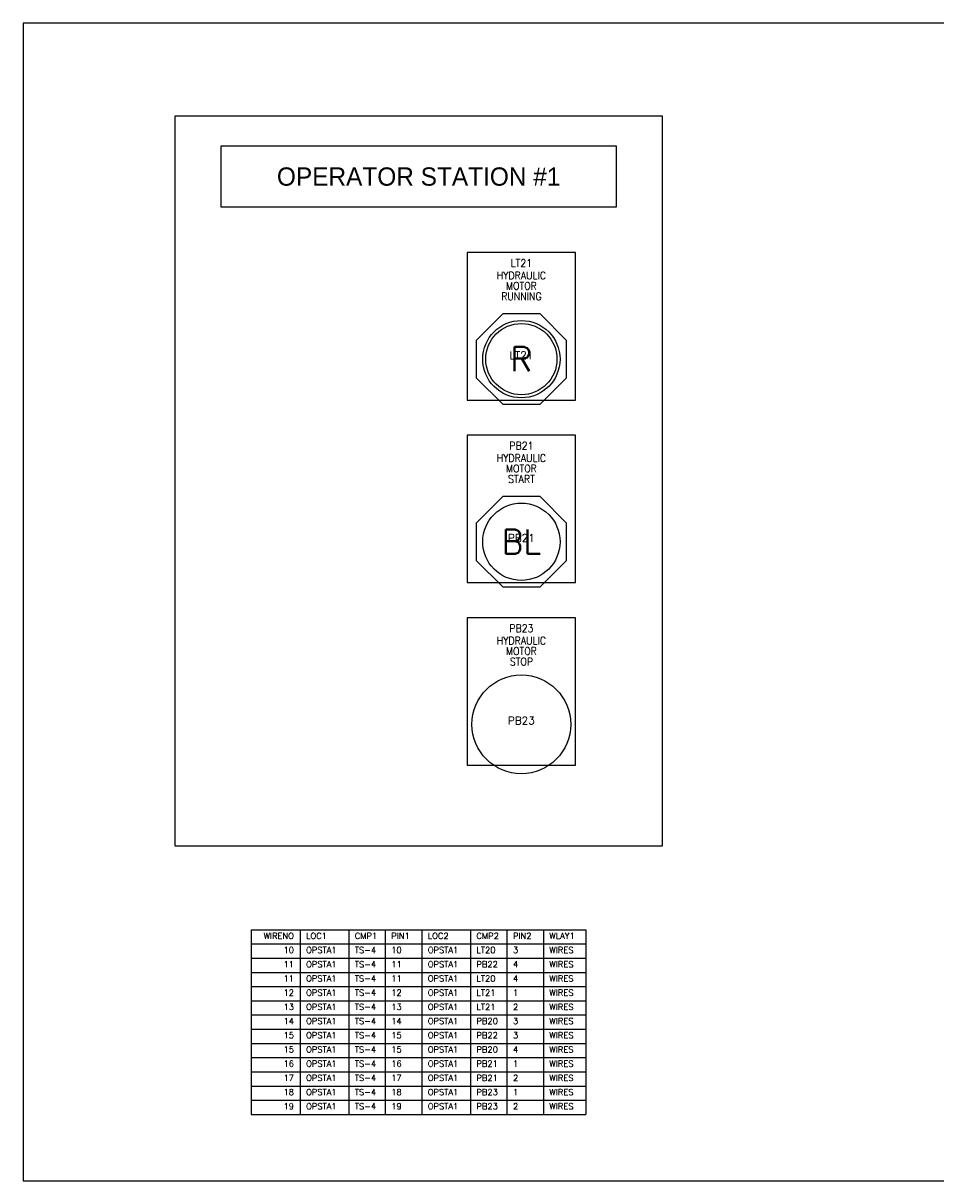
# Model space of a CAD drawing. Header units: inches. Extents: x 0 to 30, y 0 to 19.
# Tile 1 of 2: x 0 to 15, y 0 to 19. Entities that reach past the tile are written whole.
import ezdxf
from ezdxf.enums import TextEntityAlignment as Align

# ---------------------------------------------------------------- set-up
doc = ezdxf.new("R2010")
doc.units = ezdxf.units.IN
doc.header["$MEASUREMENT"] = 0
for name, color, linetype in [('MISC', 30, 'Continuous'), ('PMISC', 30, 'Continuous'), ('PNPD', 7, 'Continuous'), ('PNPG', 70, 'Continuous'), ('PNPT', 7, 'Continuous'), ('PSYMS', 7, 'Continuous'), ('PTAG', 30, 'Continuous')]:
    doc.layers.add(name, color=color, linetype=linetype)
doc.layers.add('Viewports', color=3, linetype='Continuous', plot=False)
doc.styles.add('LEGACY', font='romans.shx')
doc.styles.add('WD', font='romans.shx')

# ---------------------------------------------------------------- blocks, each defined once
blk = doc.blocks.new('ABLT3R')
for p, q in [((-0.307, 0.742), (-0.742, 0.307)), ((0.307, 0.742), (-0.307, 0.742)), ((0.742, 0.307), (0.307, 0.742)), ((-0.742, 0.307), (-0.742, -0.307)), ((0.742, -0.307), (0.742, 0.307)), ((-0.742, -0.307), (-0.307, -0.742)), ((0.307, -0.742), (0.742, -0.307)), ((-0.307, -0.742), (0.307, -0.742))]:
    blk.add_line(p, q)
for radius in [0.635, 0.585]:
    blk.add_circle((0, 0), radius)
at = {"style": 'LEGACY'}
blk.add_text('R', height=0.4, dxfattribs=at).set_placement((0, 0), align=Align.MIDDLE)
blk = doc.blocks.new('ABPB3M')
blk.add_circle((0, 0), 0.812)
blk = doc.blocks.new('NPAB8TJ')
for p, q in [((0.891, 1.75), (-0.891, 1.75)), ((-0.891, 1.75), (-0.891, -0.672)), ((0.891, -0.672), (0.891, 1.75)), ((-0.891, -0.672), (0.891, -0.672))]:
    blk.add_line(p, q)
at = {"style": 'WD'}
for tag, height, width, flags, p in [('P_TAG1', 0.125, 0.9, 8, (0, 1.515)), ('DESC1', 0.125, 0.9, 8, (0, 1.312)), ('DESC2', 0.125, 0.9, 8, (0.001, 1.141)), ('DESC3', 0.125, 0.9, 8, (0.001, 0.969)), ('ASSYCODE', 0.01, 0.9, 9, (0.328, 1.094)), ('MFG', 0.01, 0.9, 9, (0.328, 1.125)), ('CAT', 0.01, 0.9, 9, (0.328, 1.109)), ('POS2', 0.1, 0.7, 8, (0.001, 0.828))]:
    blk.add_attdef(tag, text='', height=height, dxfattribs=dict(at, width=width, flags=flags)).set_placement(p, align=Align.CENTER)
at = {"style": 'WD', "width": 0.7, "flags": 8}
blk.add_attdef('POS1', text='', height=0.1, dxfattribs=at).set_placement((-0.311, 0.703), align=Align.RIGHT)
blk.add_attdef('POS3', (0.314, 0.703), '', height=0.1, dxfattribs=at)
blk = doc.blocks.new('ABPB3B')
for p, q in [((-0.307, 0.742), (-0.742, 0.307)), ((0.307, 0.742), (-0.307, 0.742)), ((0.742, 0.307), (0.307, 0.742)), ((-0.742, 0.307), (-0.742, -0.307)), ((0.742, -0.307), (0.742, 0.307)), ((-0.742, -0.307), (-0.307, -0.742)), ((0.307, -0.742), (0.742, -0.307)), ((-0.307, -0.742), (0.307, -0.742))]:
    blk.add_line(p, q)
blk.add_circle((0, 0), 0.635)
at = {"style": 'WD'}
blk.add_attdef('COLOR', text='', height=0.4, dxfattribs=at).set_placement((0, 0), align=Align.MIDDLE)
blk = doc.blocks.new('*T10')
at = {"layer": 'MISC', "color": 0, "linetype": 'ByBlock', "lineweight": -2, "transparency": 16777216}
for p, q in [((0, 0), (5.5, 0)), ((0, 0), (0, -3.033)), ((0.8, 0), (0.8, -3.033)), ((1.6, 0), (1.6, -3.033)), ((2.2, 0), (2.2, -3.033)), ((2.8, 0), (2.8, -3.033)), ((3.6, 0), (3.6, -3.033)), ((4.2, 0), (4.2, -3.033)), ((4.8, 0), (4.8, -3.033)), ((5.5, 0), (5.5, -3.033)), ((0, -0.233), (5.5, -0.233)), ((0, -0.467), (5.5, -0.467)), ((0, -0.7), (5.5, -0.7)), ((0, -0.933), (5.5, -0.933)), ((0, -1.167), (5.5, -1.167)), ((0, -1.4), (5.5, -1.4)), ((0, -1.633), (5.5, -1.633)), ((0, -1.867), (5.5, -1.867)), ((0, -2.1), (5.5, -2.1)), ((0, -2.333), (5.5, -2.333)), ((0, -2.567), (5.5, -2.567)), ((0, -2.8), (5.5, -2.8)), ((0, -3.033), (5.5, -3.033))]:
    blk.add_line(p, q, dxfattribs=at)
at = {"layer": 'MISC', "color": 1, "transparency": 16777216, "char_height": 0.1, "style": 'WD'}
for s, insert, width, attachment_point in [('WIRENO', (0.7, -0.05), 0.6, 3), ('LOC1', (0.9, -0.05), 0.6, 1), ('CMP1', (1.7, -0.05), 0.4, 1), ('PIN1', (2.3, -0.05), 0.4, 1), ('LOC2', (2.9, -0.05), 0.6, 1), ('CMP2', (3.7, -0.05), 0.4, 1), ('PIN2', (4.3, -0.05), 0.4, 1), ('WLAY1', (4.9, -0.05), 0.5, 1)]:
    blk.add_mtext(s, dxfattribs=dict(at, insert=insert, width=width, attachment_point=attachment_point))
at = {"layer": 'MISC', "transparency": 16777216, "char_height": 0.1, "style": 'WD'}
for s, insert, width, attachment_point in [('10', (0.7, -0.283), 0.6, 3), ('OPSTA1', (0.9, -0.283), 0.6, 1), ('TS-4', (1.7, -0.283), 0.4, 1), ('10', (2.3, -0.283), 0.4, 1), ('OPSTA1', (2.9, -0.283), 0.6, 1), ('LT20', (3.7, -0.283), 0.4, 1), ('3', (4.3, -0.283), 0.4, 1), ('WIRES', (4.9, -0.283), 0.5, 1), ('11', (0.7, -0.517), 0.6, 3), ('OPSTA1', (0.9, -0.517), 0.6, 1), ('TS-4', (1.7, -0.517), 0.4, 1), ('11', (2.3, -0.517), 0.4, 1), ('OPSTA1', (2.9, -0.517), 0.6, 1), ('PB22', (3.7, -0.517), 0.4, 1), ('4', (4.3, -0.517), 0.4, 1), ('WIRES', (4.9, -0.517), 0.5, 1), ('11', (0.7, -0.75), 0.6, 3), ('OPSTA1', (0.9, -0.75), 0.6, 1), ('TS-4', (1.7, -0.75), 0.4, 1), ('11', (2.3, -0.75), 0.4, 1), ('OPSTA1', (2.9, -0.75), 0.6, 1), ('LT20', (3.7, -0.75), 0.4, 1), ('4', (4.3, -0.75), 0.4, 1), ('WIRES', (4.9, -0.75), 0.5, 1), ('12', (0.7, -0.983), 0.6, 3), ('OPSTA1', (0.9, -0.983), 0.6, 1), ('TS-4', (1.7, -0.983), 0.4, 1), ('12', (2.3, -0.983), 0.4, 1), ('OPSTA1', (2.9, -0.983), 0.6, 1), ('LT21', (3.7, -0.983), 0.4, 1), ('1', (4.3, -0.983), 0.4, 1), ('WIRES', (4.9, -0.983), 0.5, 1), ('13', (0.7, -1.217), 0.6, 3), ('OPSTA1', (0.9, -1.217), 0.6, 1), ('TS-4', (1.7, -1.217), 0.4, 1), ('13', (2.3, -1.217), 0.4, 1), ('OPSTA1', (2.9, -1.217), 0.6, 1), ('LT21', (3.7, -1.217), 0.4, 1), ('2', (4.3, -1.217), 0.4, 1), ('WIRES', (4.9, -1.217), 0.5, 1), ('14', (0.7, -1.45), 0.6, 3), ('OPSTA1', (0.9, -1.45), 0.6, 1), ('TS-4', (1.7, -1.45), 0.4, 1), ('14', (2.3, -1.45), 0.4, 1), ('OPSTA1', (2.9, -1.45), 0.6, 1), ('PB20', (3.7, -1.45), 0.4, 1), ('3', (4.3, -1.45), 0.4, 1), ('WIRES', (4.9, -1.45), 0.5, 1), ('15', (0.7, -1.683), 0.6, 3), ('OPSTA1', (0.9, -1.683), 0.6, 1), ('TS-4', (1.7, -1.683), 0.4, 1), ('15', (2.3, -1.683), 0.4, 1), ('OPSTA1', (2.9, -1.683), 0.6, 1), ('PB22', (3.7, -1.683), 0.4, 1), ('3', (4.3, -1.683), 0.4, 1), ('WIRES', (4.9, -1.683), 0.5, 1), ('15', (0.7, -1.917), 0.6, 3), ('OPSTA1', (0.9, -1.917), 0.6, 1), ('TS-4', (1.7, -1.917), 0.4, 1), ('15', (2.3, -1.917), 0.4, 1), ('OPSTA1', (2.9, -1.917), 0.6, 1), ('PB20', (3.7, -1.917), 0.4, 1), ('4', (4.3, -1.917), 0.4, 1), ('WIRES', (4.9, -1.917), 0.5, 1), ('16', (0.7, -2.15), 0.6, 3), ('OPSTA1', (0.9, -2.15), 0.6, 1), ('TS-4', (1.7, -2.15), 0.4, 1), ('16', (2.3, -2.15), 0.4, 1), ('OPSTA1', (2.9, -2.15), 0.6, 1), ('PB21', (3.7, -2.15), 0.4, 1), ('1', (4.3, -2.15), 0.4, 1), ('WIRES', (4.9, -2.15), 0.5, 1), ('17', (0.7, -2.383), 0.6, 3), ('OPSTA1', (0.9, -2.383), 0.6, 1), ('TS-4', (1.7, -2.383), 0.4, 1), ('17', (2.3, -2.383), 0.4, 1), ('OPSTA1', (2.9, -2.383), 0.6, 1), ('PB21', (3.7, -2.383), 0.4, 1), ('2', (4.3, -2.383), 0.4, 1), ('WIRES', (4.9, -2.383), 0.5, 1), ('18', (0.7, -2.617), 0.6, 3), ('OPSTA1', (0.9, -2.617), 0.6, 1), ('TS-4', (1.7, -2.617), 0.4, 1), ('18', (2.3, -2.617), 0.4, 1), ('OPSTA1', (2.9, -2.617), 0.6, 1), ('PB23', (3.7, -2.617), 0.4, 1), ('1', (4.3, -2.617), 0.4, 1), ('WIRES', (4.9, -2.617), 0.5, 1), ('19', (0.7, -2.85), 0.6, 3), ('OPSTA1', (0.9, -2.85), 0.6, 1), ('TS-4', (1.7, -2.85), 0.4, 1), ('19', (2.3, -2.85), 0.4, 1), ('OPSTA1', (2.9, -2.85), 0.6, 1), ('PB23', (3.7, -2.85), 0.4, 1), ('2', (4.3, -2.85), 0.4, 1), ('WIRES', (4.9, -2.85), 0.5, 1)]:
    blk.add_mtext(s, dxfattribs=dict(at, insert=insert, width=width, attachment_point=attachment_point))

msp = doc.modelspace()

# ---------------------------------------------------------------- linework, layer by layer
at = {"layer": 'PSYMS'}
for p, q in [((2.5, 17.5), (10.5, 17.5)), ((2.5, 5.5), (2.5, 17.5)), ((10.5, 17.5), (10.5, 5.5)), ((3.25, 17), (3.25, 16)), ((9.75, 17), (3.25, 17)), ((9.75, 16), (9.75, 17)), ((3.25, 16), (9.75, 16)), ((10.5, 5.5), (2.5, 5.5))]:
    msp.add_line(p, q, dxfattribs=at)
at = {"layer": 'Viewports'}
msp.add_lwpolyline([(0, 0), (30, 0), (30, 19.02), (0, 19.02)], close=True, dxfattribs=at)

# ---------------------------------------------------------------- block references
msp.add_blockref('*T10', (3.75, 4.125))
at = {"layer": 'PNPG'}
ref = msp.add_blockref('NPAB8TJ', (8.188, 13.5), dxfattribs=at)
ref.add_attrib('P_TAG1', 'LT21', dxfattribs={"layer": 'PNPT', "height": 0.125, "style": 'WD', "width": 0.9, "flags": 8}).set_placement((8.188, 15.015), align=Align.CENTER)
ref.add_attrib('DESC1', 'HYDRAULIC', dxfattribs={"layer": 'PNPD', "height": 0.125, "style": 'WD', "width": 0.9, "flags": 8}).set_placement((8.188, 14.812), align=Align.CENTER)
ref.add_attrib('DESC2', 'MOTOR', dxfattribs={"layer": 'PNPD', "height": 0.125, "style": 'WD', "width": 0.9, "flags": 8}).set_placement((8.189, 14.641), align=Align.CENTER)
ref.add_attrib('DESC3', 'RUNNING', dxfattribs={"layer": 'PNPD', "height": 0.125, "style": 'WD', "width": 0.9, "flags": 8}).set_placement((8.189, 14.469), align=Align.CENTER)
ref = msp.add_blockref('NPAB8TJ', (8.188, 10.5), dxfattribs=at)
ref.add_attrib('P_TAG1', 'PB21', dxfattribs={"layer": 'PNPT', "height": 0.125, "style": 'WD', "width": 0.9, "flags": 8}).set_placement((8.188, 12.015), align=Align.CENTER)
ref.add_attrib('DESC1', 'HYDRAULIC', dxfattribs={"layer": 'PNPD', "height": 0.125, "style": 'WD', "width": 0.9, "flags": 8}).set_placement((8.188, 11.812), align=Align.CENTER)
ref.add_attrib('DESC2', 'MOTOR', dxfattribs={"layer": 'PNPD', "height": 0.125, "style": 'WD', "width": 0.9, "flags": 8}).set_placement((8.189, 11.641), align=Align.CENTER)
ref.add_attrib('DESC3', 'START', dxfattribs={"layer": 'PNPD', "height": 0.125, "style": 'WD', "width": 0.9, "flags": 8}).set_placement((8.189, 11.469), align=Align.CENTER)
ref = msp.add_blockref('NPAB8TJ', (8.188, 7.5), dxfattribs=at)
ref.add_attrib('P_TAG1', 'PB23', dxfattribs={"layer": 'PNPT', "height": 0.125, "style": 'WD', "width": 0.9, "flags": 8}).set_placement((8.188, 9.015), align=Align.CENTER)
ref.add_attrib('DESC1', 'HYDRAULIC', dxfattribs={"layer": 'PNPD', "height": 0.125, "style": 'WD', "width": 0.9, "flags": 8}).set_placement((8.188, 8.812), align=Align.CENTER)
ref.add_attrib('DESC2', 'MOTOR', dxfattribs={"layer": 'PNPD', "height": 0.125, "style": 'WD', "width": 0.9, "flags": 8}).set_placement((8.189, 8.641), align=Align.CENTER)
ref.add_attrib('DESC3', 'STOP', dxfattribs={"layer": 'PNPD', "height": 0.125, "style": 'WD', "width": 0.9, "flags": 8}).set_placement((8.189, 8.469), align=Align.CENTER)
at = {"layer": 'PSYMS'}
ref = msp.add_blockref('ABLT3R', (8.188, 13.5), dxfattribs=at)
ref.add_attrib('P_TAG1', 'LT21', dxfattribs={"layer": 'PTAG', "height": 0.125, "style": 'WD'}).set_placement((8.188, 13.5), align=Align.CENTER)
ref = msp.add_blockref('ABPB3B', (8.188, 10.5), dxfattribs=at)
ref.add_attrib('COLOR', 'BL', dxfattribs={"layer": 'PMISC', "height": 0.4, "style": 'WD'}).set_placement((8.188, 10.5), align=Align.MIDDLE)
ref.add_attrib('P_TAG1', 'PB21', dxfattribs={"layer": 'PTAG', "height": 0.125, "style": 'WD'}).set_placement((8.188, 10.5), align=Align.CENTER)
ref = msp.add_blockref('ABPB3M', (8.188, 7.5), dxfattribs=at)
ref.add_attrib('P_TAG1', 'PB23', dxfattribs={"layer": 'PTAG', "height": 0.125, "style": 'WD'}).set_placement((8.188, 7.5), align=Align.CENTER)

# ---------------------------------------------------------------- texts
msp.add_text('OPERATOR STATION #1', height=0.3, dxfattribs=at).set_placement((6.5, 16.5), align=Align.MIDDLE_CENTER)

doc.saveas('drawing.dxf')
